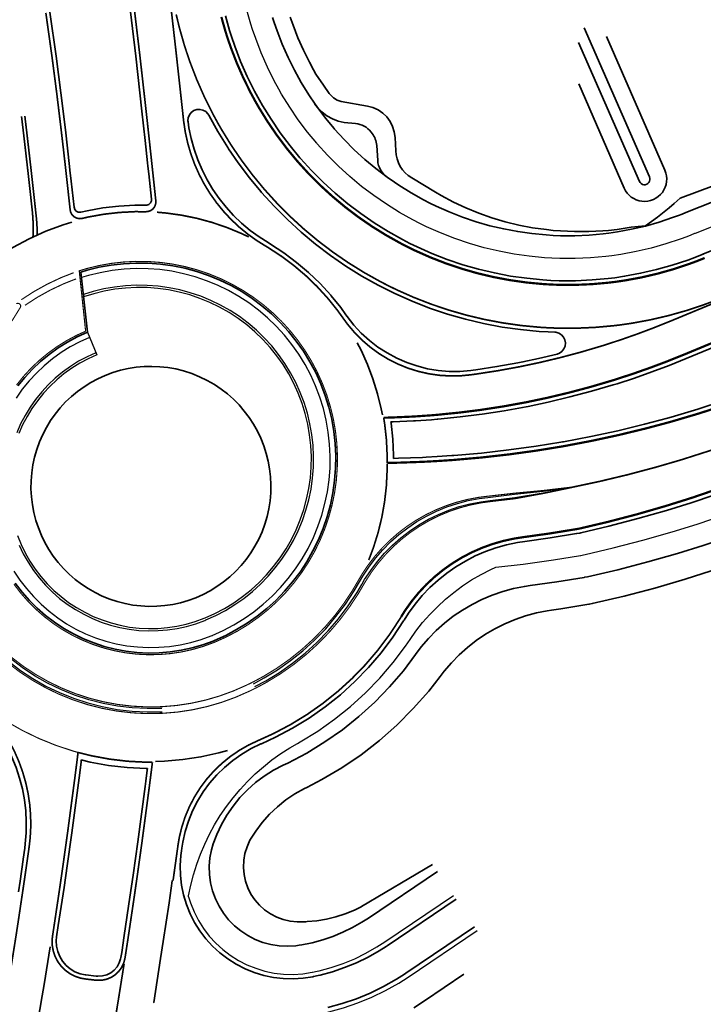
# Model space of a CAD drawing. Extents: x 184439 to 185588, y 575314 to 576044.
# Tile 3 of 13: x 184638 to 184699, y 575472 to 575561. Entities that reach past the tile are written whole.
import ezdxf

# ---------------------------------------------------------------- set-up
doc = ezdxf.new("R2010")
doc.units = 0
for name, pattern in [('11strp', [2, 1, -1]), ('33strp', [6, 3, -3]), ('39strp', [12, 3, -9])]:
    doc.linetypes.add(name, pattern=pattern)
for name, color, linetype, lineweight in [('gw-nw-grondwerklijn', 90, 'Continuous', 35), ('gw-nw-kruinlijn', 90, 'Continuous', 35), ('gw-nw-taludarc', 90, 'Continuous', 35), ('mk-nw-11streep 0.10', 7, '11strp', 35), ('mk-nw-33streep 0.15', 7, '33strp', 35), ('mk-nw-39streep 0.15', 7, '39strp', 35), ('mk-nw-haaientd', 7, 'haaitd', 35), ('mk-nw-streep 0.10', 7, 'Continuous', 35), ('mk-nw-streep 0.15', 7, 'Continuous', 35), ('mk-nw-streep 0.20', 7, 'Continuous', 35), ('vh-nw-halfverharding', 30, 'Continuous', 25), ('vh-nw-randverharding', 6, 'Continuous', 35)]:
    doc.layers.add(name, color=color, linetype=linetype, lineweight=lineweight)
doc.linetypes.add('haaitd', pattern='A,0,-0.25,[25,RTW.shx,S=0.1,R=180,X=0,Y=0],-0.75', length=1)

msp = doc.modelspace()

# ---------------------------------------------------------------- linework, layer by layer
at = {"layer": 'gw-nw-grondwerklijn', "flags": 128}
for points in [[(184744.021, 575562.459), (184734.747, 575558.741), (184731.261, 575557.354), (184725.455, 575555.055), (184716.115, 575551.476), (184706.744, 575547.978), (184697.316, 575544.478)], [(184685.754, 575507.412), (184686.584, 575507.531), (184689.111, 575507.937), (184689.141, 575507.942), (184689.414, 575507.99), (184692.289, 575508.655), (184695.051, 575509.383), (184697.787, 575510.191), (184700.12, 575510.949), (184700.495, 575511.077), (184703.175, 575512.034), (184704.431, 575512.517)], [(184663.709, 575491.457), (184665.069, 575492.164), (184666.871, 575493.221), (184668.61, 575494.383), (184670.257, 575495.674), (184671.828, 575497.06), (184673.307, 575498.546), (184674.698, 575500.118), (184675.721, 575501.434), (184676.085, 575501.909), (184676.734, 575502.67), (184677.432, 575503.385), (184678.177, 575504.052), (184678.964, 575504.668), (184679.791, 575505.231), (184680.653, 575505.737), (184681.548, 575506.184), (184682.469, 575506.571), (184683.415, 575506.896), (184684.38, 575507.157), (184685.361, 575507.353), (184685.754, 575507.412)], [(184658.765, 575486.976), (184659.123, 575487.523), (184659.714, 575488.303), (184660.367, 575489.034), (184661.077, 575489.708), (184661.84, 575490.322), (184662.651, 575490.872), (184663.503, 575491.354), (184663.709, 575491.457)], [(184658.765, 575486.976), (184658.603, 575486.694), (184658.343, 575486.118), (184658.157, 575485.514), (184658.05, 575484.891), (184658.021, 575484.259), (184658.073, 575483.63), (184658.203, 575483.011), (184658.411, 575482.414), (184658.692, 575481.848), (184659.043, 575481.322), (184659.456, 575480.844), (184659.927, 575480.423), (184660.448, 575480.064), (184661.009, 575479.774), (184661.603, 575479.557), (184662.219, 575479.416), (184662.848, 575479.354), (184663.081, 575479.352), (184663.624, 575479.366), (184663.764, 575479.372), (184664.625, 575479.449), (184665.486, 575479.592), (184666.341, 575479.8), (184667.183, 575480.073), (184668.01, 575480.411), (184668.604, 575480.699), (184668.646, 575480.723), (184675.032, 575484.527)]]:
    msp.add_lwpolyline(points, dxfattribs=at)
msp.add_lwpolyline([(184697.316, 575544.478), (184697.049, 575544.234), (184696.777, 575543.993), (184696.33, 575543.608), (184695.289, 575542.767), (184694.206, 575541.974), (184694.188, 575541.975), (184692.899, 575541.864), (184691.64, 575541.653), (184690.868, 575541.569), (184690.37, 575541.528), (184689.098, 575541.465), (184687.827, 575541.463), (184686.559, 575541.523), (184685.902, 575541.578), (184685.299, 575541.643), (184684.048, 575541.819), (184682.807, 575542.045), (184681.584, 575542.344), (184680.38, 575542.699), (184679.201, 575543.123), (184678.045, 575543.598), (184676.915, 575544.121), (184675.823, 575544.716), (184675.295, 575545.008), (184673.16, 575546.305, -0.249838), (184671.72, 575548.732), (184671.665, 575549.938, 0.352512), (184669.174, 575552.758), (184666.82, 575553.161), (184666.448, 575553.305), (184666.111, 575553.52), (184665.824, 575553.798), (184665.743, 575553.901), (184665.213, 575554.631), (184664.542, 575555.644), (184664.323, 575556.032), (184663.959, 575556.71), (184663.419, 575557.798), (184662.921, 575558.907), (184662.483, 575560.04), (184662.235, 575560.755)], format="xyb", dxfattribs=at)
at = {"layer": 'gw-nw-kruinlijn', "flags": 128}
for points in [[(184683.829, 575509.615), (184686.218, 575509.95), (184688.69, 575510.352), (184688.72, 575510.357), (184688.978, 575510.403), (184691.703, 575511.037), (184694.409, 575511.738), (184697.093, 575512.507), (184699.385, 575513.221), (184699.754, 575513.341), (184702.391, 575514.241), (184705.002, 575515.205), (184707.585, 575516.234), (184710.139, 575517.326), (184711.896, 575518.121), (184793.449, 575551.876), (184801.808, 575555.238), (184802.68, 575555.723), (184817.131, 575562.531)], [(184731.59, 575556.527), (184697.847, 575543.185), (184697.517, 575543.052), (184697.185, 575542.923), (184696.647, 575542.723), (184695.427, 575542.318), (184694.189, 575541.969), (184692.937, 575541.678), (184691.673, 575541.445), (184690.899, 575541.332), (184690.399, 575541.271), (184689.119, 575541.155), (184687.834, 575541.099), (184686.549, 575541.102), (184685.88, 575541.127), (184685.264, 575541.164), (184683.984, 575541.286), (184682.712, 575541.466), (184681.448, 575541.705), (184680.197, 575542.002), (184678.962, 575542.357), (184677.743, 575542.768), (184676.546, 575543.235), (184675.371, 575543.757), (184674.807, 575544.031), (184674.221, 575544.332), (184673.099, 575544.96), (184672.007, 575545.639), (184671.606, 575545.907), (184670.948, 575546.368), (184669.923, 575547.144), (184668.936, 575547.968), (184667.987, 575548.836), (184667.08, 575549.746), (184666.215, 575550.698), (184666.169, 575550.751), (184665.396, 575551.689), (184664.623, 575552.716), (184664.474, 575552.925), (184663.898, 575553.778), (184663.223, 575554.872), (184662.988, 575555.281), (184662.599, 575555.996), (184662.028, 575557.148), (184661.511, 575558.325), (184661.048, 575559.524), (184660.788, 575560.282), (184660.641, 575560.744)], [(184652.63, 575528.934), (184651.931, 575529.107), (184651.222, 575529.233), (184650.506, 575529.311), (184649.787, 575529.341), (184649.068, 575529.324), (184648.351, 575529.258), (184647.64, 575529.145), (184646.938, 575528.985), (184646.248, 575528.779), (184645.574, 575528.527), (184644.918, 575528.23), (184644.283, 575527.891), (184643.672, 575527.51), (184643.088, 575527.089), (184642.534, 575526.63), (184642.011, 575526.135), (184641.522, 575525.607), (184641.069, 575525.047), (184640.655, 575524.458), (184640.281, 575523.843), (184639.949, 575523.205), (184639.66, 575522.545), (184639.415, 575521.868), (184639.217, 575521.176), (184639.064, 575520.473), (184638.959, 575519.761), (184638.902, 575519.043), (184638.893, 575518.323), (184638.931, 575517.604), (184639.018, 575516.89), (184639.151, 575516.182), (184639.332, 575515.486), (184639.558, 575514.802), (184639.83, 575514.136), (184640.146, 575513.489), (184640.503, 575512.864), (184640.902, 575512.265), (184641.34, 575511.693), (184641.814, 575511.152), (184642.324, 575510.644), (184642.867, 575510.17), (184643.44, 575509.735), (184644.04, 575509.338), (184644.666, 575508.982), (184645.314, 575508.668), (184645.981, 575508.399), (184646.665, 575508.174), (184647.363, 575507.996), (184648.07, 575507.864), (184648.785, 575507.78), (184649.504, 575507.743), (184650.224, 575507.755), (184650.942, 575507.814), (184651.653, 575507.922), (184652.356, 575508.076), (184653.048, 575508.277), (184653.724, 575508.523), (184654.383, 575508.814), (184655.02, 575509.148), (184655.634, 575509.524), (184656.222, 575509.94), (184656.78, 575510.395), (184657.307, 575510.885), (184657.8, 575511.409), (184658.257, 575511.965), (184658.676, 575512.551), (184659.056, 575513.163), (184659.393, 575513.799), (184659.688, 575514.455), (184659.938, 575515.131), (184660.142, 575515.821), (184660.3, 575516.523), (184660.411, 575517.234), (184660.474, 575517.951), (184660.49, 575518.671), (184660.457, 575519.39), (184660.377, 575520.106), (184660.249, 575520.814), (184660.074, 575521.512), (184659.853, 575522.197), (184659.587, 575522.866), (184659.277, 575523.516), (184658.924, 575524.144), (184658.53, 575524.746), (184658.097, 575525.321), (184657.627, 575525.866), (184657.122, 575526.379), (184656.583, 575526.856), (184656.014, 575527.297), (184655.416, 575527.699), (184654.756, 575528.08), (184654.07, 575528.414), (184653.363, 575528.698), (184652.637, 575528.932)], [(184661.593, 575493.443), (184662.023, 575493.649), (184663.717, 575494.542), (184665.351, 575495.541), (184666.919, 575496.64), (184668.415, 575497.835), (184669.833, 575499.123), (184671.167, 575500.497), (184672.412, 575501.952), (184673.51, 575503.408), (184674.024, 575504.092), (184674.673, 575504.853), (184675.372, 575505.568), (184676.116, 575506.235), (184676.903, 575506.852), (184677.73, 575507.414), (184678.592, 575507.92), (184679.486, 575508.368), (184680.408, 575508.755), (184681.354, 575509.08), (184682.319, 575509.341), (184683.299, 575509.537), (184683.829, 575509.615)], [(184655.302, 575486.371), (184655.624, 575487.227), (184656.04, 575488.113), (184656.527, 575488.963), (184657.081, 575489.771), (184657.7, 575490.53), (184658.379, 575491.236), (184659.112, 575491.885), (184659.897, 575492.472), (184660.726, 575492.993), (184661.593, 575493.443)], [(184655.302, 575486.371), (184655.147, 575485.838), (184655.007, 575485.103), (184654.946, 575484.358), (184654.964, 575483.61), (184655.063, 575482.869), (184655.239, 575482.142), (184655.493, 575481.438), (184655.82, 575480.765), (184656.217, 575480.131), (184656.679, 575479.543), (184657.201, 575479.008), (184657.778, 575478.532), (184658.402, 575478.119), (184659.067, 575477.776), (184659.764, 575477.506), (184660.486, 575477.311), (184661.225, 575477.195), (184661.972, 575477.158), (184662.719, 575477.201), (184663.036, 575477.244), (184663.267, 575477.282), (184664.063, 575477.442), (184664.216, 575477.478), (184665.151, 575477.732), (184666.068, 575478.044), (184666.963, 575478.413), (184667.834, 575478.837), (184668.677, 575479.315), (184669.276, 575479.699), (184675.473, 575483.873)], [(184673.357, 575471.627), (184674.304, 575472.234), (184677.868, 575474.635)]]:
    msp.add_lwpolyline(points, dxfattribs=at)
msp.add_lwpolyline([(184664.456, 575552.938), (184664.681, 575552.647), (184665.076, 575552.244), (184665.525, 575551.9), (184666.018, 575551.623), (184666.544, 575551.418), (184667.095, 575551.289), (184668.097, 575551.2, -0.210017), (184669.508, 575550.426), (184669.601, 575550.304, -0.148025), (184670.01, 575549.22), (184670.1, 575547.872, 0.227007), (184670.948, 575546.368)], format="xyb", dxfattribs=at)
at = {"layer": 'gw-nw-taludarc'}
for p, q in [((184688.695, 575559.806), (184694.566, 575546.386)), ((184690.681, 575559.01), (184695.94, 575546.988)), ((184693.65, 575545.985), (184688.18, 575558.489))]:
    msp.add_line(p, q, dxfattribs=at)
at = {"layer": 'gw-nw-taludarc', "flags": 128}
msp.add_lwpolyline([(184692.275, 575545.385), (184688.216, 575554.771)], dxfattribs=at)
at = {"layer": 'gw-nw-taludarc'}
for radius, start, end in [(2, 203.53437, 23.72039), (0.5, 203.44136, 23.81339)]:
    msp.add_arc((184694.109, 575546.184), radius, start, end, dxfattribs=at)
at = {"layer": 'mk-nw-11streep 0.10', "flags": 128}
for points, const_width in [([(184658.488, 575540.991), (184657.79, 575541.319), (184656.493, 575541.852), (184655.165, 575542.302), (184653.812, 575542.668), (184652.438, 575542.947), (184651.049, 575543.14), (184650.241, 575543.212)], 0.15), ([(184642.736, 575537.773), (184641.596, 575537.321), (184640.363, 575536.741), (184639.171, 575536.079), (184638.026, 575535.339)], 0.1), ([(184642.957, 575537.215), (184641.834, 575536.771), (184640.636, 575536.206), (184639.48, 575535.564), (184638.352, 575534.835)], 0.1), ([(184669.294, 575511.912), (184669.719, 575513.04), (184670.14, 575514.391), (184670.474, 575515.763), (184670.72, 575517.151), (184670.879, 575518.55), (184670.949, 575519.953), (184670.952, 575520.584)], 0.15), ([(184650.701, 575498.117), (184652.059, 575498.229), (184653.407, 575498.432), (184654.739, 575498.725), (184656.048, 575499.105), (184657.328, 575499.572), (184658.575, 575500.123), (184659.124, 575500.397)], 0.1), ([(184634.006, 575499.299), (184635.322, 575498.297), (184636.703, 575497.385), (184638.141, 575496.567), (184639.631, 575495.846), (184641.165, 575495.227), (184642.737, 575494.71), (184643.132, 575494.599)], 0.1)]:
    msp.add_lwpolyline(points, dxfattribs=dict(at, const_width=const_width))
msp.add_lwpolyline([(184636.149, 575469.499, 0.15, 0.15, 0), (184636.769, 575473.204, 0.15, 0.15, 0), (184636.934, 575474.219, 0.15, 0.15, 0), (184637.547, 575478.084, 0.15, 0.15, 0), (184637.697, 575479.061, 0.15, 0.15, 0), (184637.774, 575479.564, 0.15, 0.15, 0), (184638.138, 575482.008, 0.15, 0.15, 0)], format="xyseb", dxfattribs=at)
at = {"layer": 'mk-nw-33streep 0.15', "const_width": 0.15, "flags": 128}
msp.add_lwpolyline([(184646.308, 575469.602), (184646.637, 575471.587), (184646.805, 575472.62), (184647.274, 575475.56)], dxfattribs=at)
at = {"layer": 'mk-nw-39streep 0.15', "const_width": 0.15, "flags": 128}
msp.add_lwpolyline([(184687.554, 575518.453), (184690.09, 575518.992), (184692.61, 575519.595), (184695.112, 575520.26), (184697.252, 575520.882), (184697.596, 575520.987), (184700.06, 575521.776), (184702.501, 575522.625), (184704.92, 575523.535), (184707.313, 575524.504), (184708.961, 575525.213), (184778.468, 575553.982)], dxfattribs=at)
at = {"layer": 'mk-nw-haaientd', "flags": 128}
for points in [[(184642.567, 575542.323), (184641.779, 575542.072), (184640.229, 575541.493), (184638.721, 575540.812), (184637.261, 575540.031), (184635.857, 575539.156), (184634.515, 575538.188), (184633.869, 575537.672)], [(184670.522, 575524.966), (184670.415, 575525.515), (184670.087, 575526.873), (184669.675, 575528.208), (184669.179, 575529.515), (184668.602, 575530.788), (184668.251, 575531.471)], [(184650.089, 575493.795), (184650.914, 575493.822), (184652.558, 575493.958), (184654.189, 575494.204), (184655.8, 575494.558), (184656.596, 575494.775)], [(184649.933, 575472.072), (184649.94, 575472.112), (184650.566, 575476.067), (184650.799, 575477.581), (184651.319, 575481.068), (184651.606, 575483.057), (184651.607, 575483.07)], [(184639.495, 575470.239), (184639.902, 575472.69), (184640.068, 575473.711), (184640.608, 575477.107)]]:
    msp.add_lwpolyline(points, dxfattribs=at)
at = {"layer": 'mk-nw-streep 0.10', "const_width": 0.1, "flags": 128}
for points in [[(184655.465, 575504.535), (184656.487, 575504.995), (184657.477, 575505.518), (184658.434, 575506.102), (184659.351, 575506.745), (184660.226, 575507.444), (184661.056, 575508.197), (184661.836, 575509.001), (184662.564, 575509.853), (184663.237, 575510.748), (184663.853, 575511.684), (184664.409, 575512.657), (184664.902, 575513.663), (184665.331, 575514.698), (184665.694, 575515.758), (184665.989, 575516.839), (184666.216, 575517.936), (184666.374, 575519.045), (184666.461, 575520.162), (184666.478, 575521.282), (184666.424, 575522.402), (184666.301, 575523.515), (184666.107, 575524.619), (184665.844, 575525.708), (184665.514, 575526.778), (184665.116, 575527.826), (184664.654, 575528.846), (184664.128, 575529.835), (184663.541, 575530.79), (184662.895, 575531.705), (184662.193, 575532.578), (184661.437, 575533.405), (184660.631, 575534.183), (184659.778, 575534.909), (184658.88, 575535.58), (184657.942, 575536.192), (184656.967, 575536.745), (184655.96, 575537.235), (184654.924, 575537.661), (184653.863, 575538.021), (184652.781, 575538.313), (184651.683, 575538.537), (184650.574, 575538.691), (184649.456, 575538.775), (184648.336, 575538.788), (184647.217, 575538.731), (184646.104, 575538.604), (184645.001, 575538.407), (184643.913, 575538.141), (184643.237, 575537.939), (184643.814, 575532.505)], [(184643.814, 575532.505), (184642.996, 575532.132), (184642.105, 575531.656), (184641.249, 575531.122), (184640.429, 575530.531), (184639.651, 575529.888), (184638.918, 575529.194), (184638.232, 575528.453), (184637.597, 575527.667)], [(184668.329, 575510.029), (184668.664, 575510.599), (184669.217, 575511.432), (184669.824, 575512.226), (184670.483, 575512.978), (184671.191, 575513.684), (184671.944, 575514.342), (184672.739, 575514.948), (184673.573, 575515.499), (184674.442, 575515.994), (184675.341, 575516.43), (184676.268, 575516.805), (184677.218, 575517.118), (184678.186, 575517.366), (184679.169, 575517.55), (184679.909, 575517.644), (184682.397, 575517.926), (184684.976, 575518.169), (184687.281, 575518.442), (184687.309, 575518.446), (184687.55, 575518.477)], [(184668.796, 575509.636), (184669.008, 575509.999), (184669.552, 575510.838), (184670.151, 575511.639), (184670.802, 575512.398), (184671.502, 575513.112), (184672.247, 575513.778), (184673.036, 575514.393), (184673.864, 575514.953), (184674.727, 575515.458), (184675.622, 575515.904), (184676.544, 575516.289), (184677.491, 575516.612), (184678.456, 575516.871), (184679.437, 575517.065), (184680.332, 575517.184), (184682.459, 575517.43), (184685.017, 575517.897), (184687.294, 575518.37), (184687.321, 575518.376), (184687.559, 575518.428)], [(184658.849, 575500.921), (184659.8, 575501.432), (184661.009, 575502.17), (184662.169, 575502.983), (184663.275, 575503.867), (184664.323, 575504.819), (184665.31, 575505.835), (184666.23, 575506.911), (184667.081, 575508.043), (184667.859, 575509.227), (184668.329, 575510.029)], [(184637.362, 575509.736), (184637.976, 575508.934), (184638.642, 575508.175), (184639.357, 575507.462), (184640.118, 575506.799), (184640.922, 575506.187), (184641.764, 575505.63), (184642.642, 575505.131), (184643.551, 575504.691), (184644.488, 575504.313), (184645.447, 575503.998), (184646.425, 575503.748), (184647.418, 575503.563), (184648.421, 575503.445), (184649.429, 575503.394), (184650.439, 575503.41), (184651.445, 575503.494), (184652.444, 575503.644), (184653.43, 575503.861), (184654.4, 575504.142), (184655.349, 575504.488), (184655.466, 575504.536)], [(184659.12, 575500.385), (184660.097, 575500.91), (184661.338, 575501.668), (184662.528, 575502.503), (184663.664, 575503.41), (184664.74, 575504.388), (184665.753, 575505.431), (184666.698, 575506.536), (184667.572, 575507.698), (184668.371, 575508.913), (184668.796, 575509.636)]]:
    msp.add_lwpolyline(points, dxfattribs=at)
at = {"layer": 'mk-nw-streep 0.10', "flags": 128}
for points in [[(184635.449, 575531.354, 0.1, 0.1, 0.069527), (184637.937, 575534.645, 0.1, 0.1, 0.366673), (184637.876, 575534.955, 0.1, 0.1, 0.320819), (184637.578, 575534.971, 0.1, 0.1, 0.058878)], [(184658.849, 575500.921, 0.1, 0.1, 0), (184658.319, 575500.665, 0.1, 0.1, 0), (184657.104, 575500.128, 0.1, 0.1, 0), (184655.861, 575499.675, 0.1, 0.1, 0), (184654.591, 575499.306, 0.1, 0.1, 0), (184653.298, 575499.022, 0.1, 0.1, 0), (184651.99, 575498.825, 0.1, 0.1, 0), (184650.686, 575498.717, 0.1, 0.1, 0), (184650.671, 575498.716, 0.1, 0.1, 0), (184649.348, 575498.695, 0.1, 0.1, 0), (184648.027, 575498.762, 0.1, 0.1, 0), (184646.713, 575498.916, 0.1, 0.1, 0), (184645.412, 575499.158, 0.1, 0.1, 0), (184644.13, 575499.486, 0.1, 0.1, 0), (184642.873, 575499.899, 0.1, 0.1, 0), (184641.647, 575500.395, 0.1, 0.1, 0), (184640.456, 575500.971, 0.1, 0.1, 0), (184639.306, 575501.625, 0.1, 0.1, 0), (184638.202, 575502.354, 0.1, 0.1, 0), (184637.149, 575503.156, 0.1, 0.1, 0)], [(184636.77, 575502.691, 0.1, 0.1, 0), (184637.854, 575501.865, 0.1, 0.1, 0), (184638.992, 575501.114, 0.1, 0.1, 0), (184640.176, 575500.44, 0.1, 0.1, 0), (184641.403, 575499.846, 0.1, 0.1, 0), (184642.667, 575499.336, 0.1, 0.1, 0), (184643.962, 575498.91, 0.1, 0.1, 0), (184645.283, 575498.572, 0.1, 0.1, 0), (184646.623, 575498.323, 0.1, 0.1, 0), (184647.977, 575498.164, 0.1, 0.1, 0), (184649.338, 575498.095, 0.1, 0.1, 0), (184650.701, 575498.117, 0, 0, 0)]]:
    msp.add_lwpolyline(points, format="xyseb", dxfattribs=at)
at = {"layer": 'mk-nw-streep 0.15', "const_width": 0.15, "flags": 128}
for points in [[(184659.948, 575540.207), (184659.225, 575540.658), (184658.412, 575541.24), (184657.639, 575541.874), (184656.91, 575542.558), (184656.228, 575543.289), (184655.597, 575544.065), (184655.018, 575544.88), (184654.495, 575545.732), (184654.03, 575546.617), (184653.626, 575547.531), (184653.282, 575548.471), (184653.002, 575549.43), (184652.787, 575550.407), (184652.637, 575551.395), (184652.621, 575551.54), (184652.498, 575552.685), (184651.949, 575557.667), (184651.543, 575561.222), (184651.376, 575562.653), (184651.17, 575564.378)], [(184650.133, 575544.227), (184649.868, 575546.71), (184649.793, 575547.409), (184649.761, 575547.704), (184649.546, 575549.693), (184649.257, 575552.334), (184648.697, 575557.302), (184648.105, 575562.266)], [(184640.233, 575561.151), (184640.787, 575557.212), (184641.215, 575553.906), (184641.616, 575550.596), (184641.808, 575548.946), (184641.997, 575547.284), (184642.033, 575546.958), (184642.144, 575545.964), (184642.423, 575543.412)], [(184700.153, 575535.145), (184699.454, 575534.886), (184697.869, 575534.359), (184696.262, 575533.906), (184694.635, 575533.528), (184692.993, 575533.225), (184691.988, 575533.078), (184691.338, 575532.999), (184689.675, 575532.849), (184688.007, 575532.776), (184686.337, 575532.779), (184685.468, 575532.812), (184684.669, 575532.86), (184683.006, 575533.018), (184681.353, 575533.253), (184679.712, 575533.563), (184678.087, 575533.949), (184676.482, 575534.41), (184674.9, 575534.944), (184673.344, 575535.55), (184671.817, 575536.228), (184671.085, 575536.584), (184670.324, 575536.976), (184668.867, 575537.791), (184667.449, 575538.673), (184666.073, 575539.619), (184664.742, 575540.628), (184663.459, 575541.698), (184662.227, 575542.825), (184661.048, 575544.008), (184659.926, 575545.244), (184659.866, 575545.314), (184658.861, 575546.531), (184657.857, 575547.865), (184656.915, 575549.245), (184656.039, 575550.666), (184655.734, 575551.197), (184655.228, 575552.126), (184654.486, 575553.622), (184653.814, 575555.151), (184653.213, 575556.709), (184652.876, 575557.693), (184652.685, 575558.293), (184652.257, 575559.798), (184651.962, 575561.011)], [(184638.043, 575551.842), (184638.24, 575550.198), (184638.618, 575546.905), (184638.874, 575544.602), (184639.019, 575543.27), (184639.034, 575543.132), (184639.039, 575543.08), (184639.1, 575542.103), (184639.082, 575541.123), (184639.072, 575540.981)], [(184638.341, 575551.878), (184638.537, 575550.233), (184638.916, 575546.938), (184639.172, 575544.634), (184639.317, 575543.302), (184639.389, 575542.636), (184639.432, 575542.141), (184639.457, 575541.162), (184639.457, 575541.159)], [(184650.133, 575544.227), (184650.136, 575544.194), (184650.114, 575543.931), (184650.015, 575543.687), (184649.848, 575543.484), (184649.627, 575543.339), (184649.374, 575543.266), (184649.241, 575543.26), (184648.249, 575543.263), (184646.849, 575543.191), (184645.456, 575543.032), (184644.076, 575542.786), (184643.497, 575542.655), (184643.274, 575542.631), (184643.014, 575542.677), (184642.78, 575542.797), (184642.592, 575542.982), (184642.468, 575543.215), (184642.423, 575543.412)], [(184667.006, 575533.654), (184666.469, 575534.399), (184665.59, 575535.491), (184664.644, 575536.526), (184663.636, 575537.5), (184662.567, 575538.408), (184661.444, 575539.247), (184660.27, 575540.014), (184659.948, 575540.207)], [(184701.077, 575535.329), (184696.479, 575533.424), (184695.008, 575532.834), (184693.524, 575532.275), (184692.028, 575531.75), (184690.546, 575531.266), (184690.206, 575531.16), (184688.368, 575530.618), (184686.516, 575530.125), (184684.652, 575529.682), (184682.924, 575529.318), (184682.777, 575529.289), (184680.892, 575528.946), (184678.999, 575528.654), (184678.725, 575528.616), (184678.464, 575528.58), (184677.657, 575528.501), (184676.678, 575528.477), (184675.7, 575528.533), (184674.73, 575528.669), (184673.774, 575528.884), (184672.839, 575529.176), (184671.931, 575529.543), (184671.056, 575529.983), (184670.219, 575530.493), (184669.428, 575531.069), (184668.685, 575531.708), (184667.997, 575532.406), (184667.369, 575533.157), (184667.006, 575533.654)], [(184670.953, 575520.654), (184670.952, 575521.356), (184670.885, 575522.756), (184670.73, 575524.149), (184670.641, 575524.72)], [(184659.354, 575495.675), (184660.73, 575496.3), (184662.259, 575497.107), (184663.735, 575498.008), (184665.151, 575499.001), (184666.502, 575500.081), (184667.782, 575501.243), (184668.987, 575502.484), (184670.111, 575503.798), (184671.15, 575505.18), (184672.1, 575506.625), (184672.22, 575506.823)], [(184651.682, 575483.06), (184652.102, 575486.065), (184652.126, 575486.244), (184652.242, 575486.938), (184652.471, 575487.891), (184652.776, 575488.821), (184653.157, 575489.724), (184653.609, 575490.593), (184654.131, 575491.422), (184654.719, 575492.205), (184655.369, 575492.938), (184656.076, 575493.615), (184656.837, 575494.233), (184657.645, 575494.786), (184658.495, 575495.272), (184659.354, 575495.675)], [(184643.784, 575474.215), (184643.372, 575474.288), (184642.879, 575474.449), (184642.416, 575474.684), (184641.995, 575474.987), (184641.625, 575475.352), (184641.315, 575475.768), (184641.073, 575476.227), (184640.904, 575476.718), (184640.812, 575477.229), (184640.8, 575477.748), (184640.835, 575478.081), (184640.987, 575479.075), (184641.498, 575482.502), (184641.78, 575484.458), (184642.195, 575487.424), (184642.849, 575492.351), (184642.909, 575492.826), (184643.032, 575493.791), (184643.132, 575494.599)], [(184643.132, 575494.599), (184644.34, 575494.3), (184645.967, 575493.998), (184647.61, 575493.804), (184649.263, 575493.72), (184649.825, 575493.717)], [(184643.784, 575474.215), (184644.733, 575474.103), (184644.851, 575474.092), (184645.286, 575474.103), (184645.712, 575474.193), (184646.115, 575474.359), (184646.48, 575474.595), (184646.796, 575474.895), (184647.052, 575475.247), (184647.239, 575475.64), (184647.352, 575476.06), (184647.358, 575476.096), (184647.429, 575476.554), (184647.66, 575478.059), (184648.177, 575481.527), (184648.462, 575483.505), (184648.882, 575486.507), (184649.544, 575491.492), (184649.605, 575491.972), (184649.729, 575492.949), (184649.825, 575493.717)]]:
    msp.add_lwpolyline(points, dxfattribs=at)
at = {"layer": 'mk-nw-streep 0.15', "flags": 128}
msp.add_lwpolyline([(184638.138, 575482.008, 0.15, 0.15, 0), (184638.282, 575482.972, 0.15, 0.15, 0), (184638.562, 575484.916, 0.15, 0.15, 0), (184638.564, 575484.929, 0.15, 0.15, 0), (184638.734, 575486.129, 0.15, 0.15, 0), (184638.823, 575486.911, 0.15, 0.15, 0), (184638.876, 575487.91, 0.15, 0.15, 0), (184638.863, 575488.91, 0.15, 0.15, 0), (184638.784, 575489.906, 0.15, 0.15, 0), (184638.638, 575490.895, 0.15, 0.15, 0), (184638.426, 575491.873, 0.15, 0.15, 0), (184638.15, 575492.833, 0.15, 0.15, 0), (184637.811, 575493.774, 0.15, 0.15, 0), (184637.409, 575494.69, 0.15, 0.15, 0), (184636.948, 575495.577, 0.15, 0.15, 0), (184636.428, 575496.431, 0.15, 0.15, 0), (184635.853, 575497.248, 0.15, 0.15, 0), (184635.224, 575498.026, 0.15, 0.15, 0), (184634.545, 575498.76, 0.15, 0.15, 0), (184633.819, 575499.447, 0.15, 0.15, 0), (184633.601, 575499.636, 0, 0, 0)], format="xyseb", dxfattribs=at)
at = {"layer": 'mk-nw-streep 0.20', "const_width": 0.2, "flags": 128}
for points in [[(184686.815, 575522.155), (184686.897, 575522.17), (184689.351, 575522.636), (184691.793, 575523.163), (184694.221, 575523.751), (184696.299, 575524.305), (184696.633, 575524.399), (184699.029, 575525.108), (184701.406, 575525.876), (184703.763, 575526.703), (184706.099, 575527.589), (184707.708, 575528.239), (184813.245, 575571.92)], [(184699.53, 575539.092), (184699.147, 575538.938), (184698.763, 575538.788), (184698.139, 575538.558), (184696.725, 575538.088), (184695.291, 575537.684), (184693.84, 575537.346), (184692.374, 575537.076), (184691.478, 575536.945), (184690.898, 575536.874), (184689.414, 575536.74), (184687.926, 575536.675), (184686.436, 575536.678), (184685.661, 575536.707), (184684.948, 575536.751), (184683.465, 575536.891), (184681.989, 575537.101), (184680.525, 575537.378), (184679.076, 575537.722), (184677.644, 575538.133), (184676.232, 575538.609), (184674.844, 575539.15), (184673.482, 575539.755), (184672.829, 575540.072), (184672.15, 575540.422), (184670.849, 575541.15), (184669.584, 575541.936), (184668.357, 575542.781), (184667.169, 575543.681), (184666.025, 575544.635), (184664.926, 575545.641), (184663.874, 575546.696), (184662.872, 575547.799), (184662.819, 575547.861), (184661.922, 575548.947), (184661.027, 575550.138), (184660.187, 575551.368), (184659.404, 575552.636), (184659.132, 575553.11), (184658.681, 575553.939), (184658.019, 575555.274), (184657.42, 575556.638), (184656.884, 575558.028), (184656.583, 575558.905), (184656.412, 575559.441), (184656.03, 575560.784)], [(184688.294, 575514.751), (184690.829, 575515.349), (184693.427, 575516.027), (184696.004, 575516.77), (184698.205, 575517.46), (184698.559, 575517.576), (184701.091, 575518.444), (184703.597, 575519.375), (184706.076, 575520.367), (184708.527, 575521.42), (184710.213, 575522.187), (184801.007, 575559.765)], [(184702.313, 575532.323), (184697.724, 575530.422), (184696.186, 575529.804), (184694.635, 575529.221), (184693.071, 575528.672), (184691.522, 575528.166), (184691.166, 575528.055), (184689.245, 575527.489), (184687.31, 575526.974), (184685.362, 575526.511), (184683.555, 575526.13), (184683.402, 575526.1), (184681.431, 575525.741), (184679.452, 575525.436), (184679.166, 575525.396), (184677.466, 575525.183), (184675.473, 575524.983), (184675.414, 575524.978), (184674.912, 575524.936), (184673.476, 575524.836), (184673.311, 575524.826), (184671.479, 575524.743), (184671.205, 575524.734), (184670.641, 575524.72)], [(184670.953, 575520.654), (184671.514, 575520.663), (184671.997, 575520.674), (184674.165, 575520.752), (184674.493, 575520.768), (184675.491, 575520.823), (184676.813, 575520.911), (184676.987, 575520.924), (184679.475, 575521.143), (184681.957, 575521.423), (184684.432, 575521.766), (184686.64, 575522.125), (184686.666, 575522.13), (184686.815, 575522.155)], [(184672.22, 575506.823), (184672.592, 575507.409), (184673.174, 575508.222), (184673.808, 575508.994), (184674.493, 575509.722), (184675.225, 575510.403), (184676.001, 575511.034), (184676.817, 575511.612), (184677.67, 575512.134), (184678.555, 575512.598), (184679.47, 575513.002), (184680.409, 575513.345), (184681.369, 575513.624), (184682.346, 575513.838), (184683.164, 575513.966), (184685.561, 575514.301), (184687.935, 575514.687), (184687.964, 575514.692), (184688.212, 575514.735), (184688.294, 575514.751)]]:
    msp.add_lwpolyline(points, dxfattribs=at)
at = {"layer": 'vh-nw-halfverharding', "flags": 128}
for points in [[(184809.487, 575584.676), (184807.775, 575583.891), (184806.91, 575583.51), (184806.044, 575583.139), (184804.292, 575582.419), (184802.523, 575581.728), (184800.736, 575581.063), (184798.932, 575580.422), (184797.113, 575579.801), (184795.278, 575579.197), (184793.428, 575578.608), (184791.563, 575578.031), (184789.532, 575577.416), (184787.485, 575576.808), (184785.422, 575576.202), (184783.344, 575575.593), (184782.036, 575575.21), (184735.845, 575556.069), (184732.355, 575554.679), (184698.662, 575541.31), (184698.607, 575541.288)], [(184688.765, 575512.397), (184691.306, 575512.997), (184693.962, 575513.688), (184696.598, 575514.444), (184698.849, 575515.148), (184699.211, 575515.266), (184701.8, 575516.151), (184704.363, 575517.101), (184706.899, 575518.113), (184709.407, 575519.187), (184711.131, 575519.969), (184801.009, 575557.169), (184801.915, 575557.571), (184816.366, 575564.379)], [(184698.627, 575541.289), (184698.272, 575541.146), (184697.916, 575541.007), (184697.338, 575540.794), (184696.028, 575540.358), (184694.7, 575539.984), (184693.355, 575539.671), (184691.998, 575539.421), (184691.167, 575539.3), (184690.63, 575539.234), (184689.256, 575539.11), (184687.877, 575539.049), (184686.496, 575539.052), (184685.778, 575539.079), (184685.118, 575539.119), (184683.744, 575539.25), (184682.377, 575539.444), (184681.021, 575539.7), (184679.678, 575540.019), (184678.351, 575540.4), (184677.043, 575540.841), (184675.757, 575541.343), (184674.496, 575541.903), (184673.89, 575542.197), (184673.261, 575542.521), (184672.057, 575543.195), (184670.885, 575543.924), (184669.747, 575544.706), (184668.648, 575545.54), (184667.587, 575546.424), (184666.569, 575547.355), (184665.595, 575548.333), (184664.667, 575549.355), (184664.617, 575549.412), (184663.787, 575550.418), (184662.957, 575551.521), (184662.179, 575552.661), (184661.454, 575553.836), (184661.202, 575554.275), (184660.784, 575555.043), (184660.171, 575556.28), (184659.615, 575557.543), (184659.119, 575558.831), (184658.84, 575559.644), (184658.682, 575560.141), (184658.328, 575561.384)], [(184655.217, 575505.136), (184656.202, 575505.579), (184657.156, 575506.083), (184658.077, 575506.645), (184658.961, 575507.265), (184659.805, 575507.939), (184660.604, 575508.665), (184661.356, 575509.439), (184662.057, 575510.259), (184662.706, 575511.122), (184663.299, 575512.024), (184663.834, 575512.962), (184664.309, 575513.931), (184664.723, 575514.928), (184665.072, 575515.949), (184665.357, 575516.991), (184665.576, 575518.048), (184665.728, 575519.116), (184665.812, 575520.192), (184665.828, 575521.272), (184665.777, 575522.35), (184665.657, 575523.423), (184665.471, 575524.486), (184665.218, 575525.535), (184664.899, 575526.567), (184664.516, 575527.576), (184664.07, 575528.559), (184663.564, 575529.513), (184662.998, 575530.432), (184662.376, 575531.314), (184661.7, 575532.155), (184660.971, 575532.952), (184660.195, 575533.702), (184659.372, 575534.401), (184658.508, 575535.047), (184657.604, 575535.637), (184656.665, 575536.17), (184655.694, 575536.642), (184654.696, 575537.052), (184653.673, 575537.399), (184652.631, 575537.68), (184651.574, 575537.896), (184650.504, 575538.044), (184649.428, 575538.125), (184648.349, 575538.139), (184647.271, 575538.084), (184646.198, 575537.961), (184645.135, 575537.771), (184644.087, 575537.515), (184643.451, 575537.325)], [(184654.645, 575506.523), (184655.544, 575506.927), (184656.415, 575507.387), (184657.256, 575507.9), (184658.062, 575508.466), (184658.832, 575509.081), (184659.561, 575509.743), (184660.247, 575510.45), (184660.887, 575511.198), (184661.479, 575511.985), (184662.02, 575512.808), (184662.509, 575513.664), (184662.942, 575514.548), (184663.32, 575515.458), (184663.639, 575516.39), (184663.898, 575517.34), (184664.098, 575518.305), (184664.237, 575519.28), (184664.313, 575520.262), (184664.328, 575521.247), (184664.281, 575522.231), (184664.172, 575523.21), (184664.002, 575524.18), (184663.771, 575525.138), (184663.48, 575526.079), (184663.131, 575527), (184662.724, 575527.897), (184662.262, 575528.767), (184661.746, 575529.606), (184661.178, 575530.411), (184660.561, 575531.179), (184659.896, 575531.906), (184659.188, 575532.59), (184658.437, 575533.228), (184657.648, 575533.818), (184656.823, 575534.356), (184655.966, 575534.842), (184655.081, 575535.273), (184654.17, 575535.648), (184653.237, 575535.964), (184652.286, 575536.221), (184651.321, 575536.417), (184650.345, 575536.553), (184649.363, 575536.627), (184648.378, 575536.639), (184647.394, 575536.589), (184646.415, 575536.477), (184645.445, 575536.304), (184644.489, 575536.07), (184643.613, 575535.799)], [(184654.569, 575506.708), (184655.456, 575507.107), (184656.316, 575507.56), (184657.146, 575508.067), (184657.942, 575508.626), (184658.702, 575509.233), (184659.422, 575509.887), (184660.099, 575510.584), (184660.731, 575511.323), (184661.316, 575512.101), (184661.85, 575512.913), (184662.332, 575513.758), (184662.76, 575514.631), (184663.132, 575515.529), (184663.447, 575516.449), (184663.704, 575517.387), (184663.901, 575518.339), (184664.038, 575519.302), (184664.114, 575520.272), (184664.128, 575521.244), (184664.082, 575522.215), (184663.974, 575523.182), (184663.806, 575524.14), (184663.578, 575525.085), (184663.291, 575526.014), (184662.946, 575526.923), (184662.545, 575527.809), (184662.089, 575528.668), (184661.579, 575529.496), (184661.019, 575530.291), (184660.409, 575531.049), (184659.753, 575531.767), (184659.053, 575532.442), (184658.312, 575533.072), (184657.533, 575533.654), (184656.719, 575534.186), (184655.873, 575534.665), (184654.999, 575535.091), (184654.099, 575535.46), (184653.178, 575535.772), (184652.24, 575536.026), (184651.287, 575536.22), (184650.324, 575536.354), (184649.354, 575536.427), (184648.381, 575536.439), (184647.41, 575536.389), (184646.444, 575536.279), (184645.487, 575536.108), (184644.542, 575535.877), (184643.635, 575535.595)], [(184643.973, 575532.41), (184644.812, 575530.376)], [(184644.164, 575531.947), (184643.283, 575531.549), (184642.431, 575531.094), (184641.611, 575530.582), (184640.827, 575530.017), (184640.082, 575529.401), (184639.38, 575528.737), (184638.723, 575528.027), (184638.116, 575527.276), (184637.56, 575526.485)], [(184644.736, 575530.56), (184643.946, 575530.204), (184643.182, 575529.795), (184642.447, 575529.337), (184641.744, 575528.83), (184641.076, 575528.278), (184640.446, 575527.682), (184639.858, 575527.046), (184639.313, 575526.372), (184638.815, 575525.664), (184638.364, 575524.923), (184637.964, 575524.155), (184637.617, 575523.361)], [(184644.812, 575530.376), (184644.034, 575530.024), (184643.282, 575529.622), (184642.558, 575529.17), (184641.866, 575528.672), (184641.208, 575528.128), (184640.589, 575527.542), (184640.009, 575526.915), (184639.473, 575526.252), (184638.982, 575525.554), (184638.539, 575524.825), (184638.145, 575524.068), (184637.802, 575523.287)], [(184668.455, 575509.947), (184668.749, 575510.45), (184669.298, 575511.285), (184669.901, 575512.082), (184670.557, 575512.837), (184671.261, 575513.547), (184672.011, 575514.208), (184672.803, 575514.818), (184673.634, 575515.374), (184674.501, 575515.873), (184675.398, 575516.313), (184676.323, 575516.693), (184677.272, 575517.01), (184678.239, 575517.263), (184679.221, 575517.451), (184680.014, 575517.554), (184682.41, 575517.827), (184684.985, 575518.107), (184687.286, 575518.414), (184687.314, 575518.418), (184687.554, 575518.453)], [(184668.671, 575509.718), (184668.923, 575510.149), (184669.471, 575510.985), (184670.073, 575511.783), (184670.728, 575512.539), (184671.431, 575513.25), (184672.18, 575513.912), (184672.971, 575514.523), (184673.802, 575515.08), (184674.667, 575515.58), (184675.565, 575516.021), (184676.489, 575516.402), (184677.437, 575516.72), (184678.404, 575516.975), (184679.385, 575517.164), (184680.209, 575517.272), (184682.447, 575517.529), (184685.007, 575517.959), (184687.289, 575518.398), (184687.316, 575518.404), (184687.554, 575518.453)], [(184637.682, 575514.11), (184638.004, 575513.32), (184638.378, 575512.553), (184638.802, 575511.812), (184639.275, 575511.102), (184639.793, 575510.425), (184640.356, 575509.783), (184640.96, 575509.181), (184641.603, 575508.62), (184642.282, 575508.104), (184642.994, 575507.633), (184643.735, 575507.211), (184644.503, 575506.84), (184645.295, 575506.52), (184646.105, 575506.254), (184646.932, 575506.043), (184647.77, 575505.887), (184648.618, 575505.787), (184649.47, 575505.744), (184650.323, 575505.757), (184651.173, 575505.828), (184652.017, 575505.955), (184652.85, 575506.138), (184653.67, 575506.376), (184654.471, 575506.668), (184654.57, 575506.708)], [(184637.821, 575513.238), (184638.201, 575512.459), (184638.632, 575511.707), (184639.112, 575510.986), (184639.639, 575510.298), (184640.21, 575509.647), (184640.824, 575509.035), (184641.477, 575508.465), (184642.166, 575507.94), (184642.889, 575507.463), (184643.642, 575507.034), (184644.422, 575506.657), (184645.226, 575506.332), (184646.049, 575506.062), (184646.889, 575505.847), (184647.74, 575505.689), (184648.601, 575505.587), (184649.466, 575505.544), (184650.333, 575505.558), (184651.196, 575505.629), (184652.053, 575505.758), (184652.9, 575505.944), (184653.732, 575506.186), (184654.546, 575506.483), (184654.646, 575506.523)], [(184680.732, 575511.269), (184683.198, 575511.551), (184685.919, 575511.928), (184688.347, 575512.322), (184688.376, 575512.328), (184688.63, 575512.372), (184688.765, 575512.397)], [(184662.875, 575495.417), (184663.136, 575495.564), (184664.707, 575496.523), (184666.215, 575497.58), (184667.653, 575498.73), (184669.016, 575499.967), (184670.298, 575501.288), (184671.495, 575502.687), (184672.601, 575504.159), (184673.014, 575504.761), (184673.541, 575505.511), (184674.145, 575506.281), (184674.79, 575507.016), (184675.473, 575507.716), (184676.193, 575508.378), (184676.948, 575509.001), (184677.736, 575509.581), (184678.553, 575510.118), (184679.399, 575510.61), (184680.27, 575511.056), (184680.732, 575511.269)], [(184637.356, 575510.919), (184637.891, 575510.114), (184638.479, 575509.347), (184639.116, 575508.62), (184639.801, 575507.938), (184640.529, 575507.303), (184641.298, 575506.717), (184642.104, 575506.184), (184642.945, 575505.707), (184643.815, 575505.286), (184644.711, 575504.924), (184645.629, 575504.622), (184646.565, 575504.383), (184647.515, 575504.206), (184648.475, 575504.093), (184649.441, 575504.044), (184650.407, 575504.059), (184651.37, 575504.139), (184652.326, 575504.283), (184653.27, 575504.491), (184654.198, 575504.76), (184655.106, 575505.091), (184655.218, 575505.137)], [(184658.917, 575500.787), (184659.874, 575501.301), (184661.091, 575502.044), (184662.258, 575502.863), (184663.372, 575503.753), (184664.427, 575504.711), (184665.42, 575505.734), (184666.347, 575506.818), (184667.204, 575507.957), (184667.987, 575509.148), (184668.455, 575509.947)], [(184659.052, 575500.519), (184660.023, 575501.04), (184661.255, 575501.794), (184662.438, 575502.623), (184663.567, 575503.525), (184664.636, 575504.496), (184665.642, 575505.532), (184666.581, 575506.63), (184667.449, 575507.784), (184668.243, 575508.991), (184668.671, 575509.718)], [(184650.679, 575498.566), (184649.346, 575498.545), (184648.014, 575498.612), (184646.691, 575498.768), (184645.38, 575499.012), (184644.088, 575499.342), (184642.822, 575499.758), (184641.586, 575500.257), (184640.386, 575500.838), (184639.227, 575501.497), (184638.115, 575502.232), (184637.054, 575503.039)], [(184636.865, 575502.807), (184637.941, 575501.987), (184639.07, 575501.241), (184640.246, 575500.572), (184641.464, 575499.983), (184642.719, 575499.476), (184644.004, 575499.054), (184645.315, 575498.719), (184646.646, 575498.471), (184647.989, 575498.313), (184649.341, 575498.245), (184650.694, 575498.267)], [(184653.077, 575481.618), (184653.085, 575481.685), (184653.279, 575482.646), (184653.521, 575483.595), (184653.811, 575484.532), (184654.146, 575485.452), (184654.528, 575486.355), (184654.953, 575487.237), (184655.423, 575488.097), (184655.935, 575488.933), (184656.488, 575489.742), (184657.081, 575490.522), (184657.712, 575491.272), (184658.379, 575491.989), (184659.082, 575492.672), (184659.818, 575493.319), (184660.585, 575493.928), (184661.382, 575494.499), (184662.207, 575495.028), (184662.875, 575495.417)], [(184664.236, 575474.819), (184664.641, 575474.907), (184664.82, 575474.949), (184665.911, 575475.246), (184666.982, 575475.61), (184668.028, 575476.041), (184669.045, 575476.536), (184670.029, 575477.094), (184670.729, 575477.542), (184676.925, 575481.717)], [(184653.077, 575481.618), (184653.256, 575481.051), (184653.576, 575480.255), (184653.965, 575479.49), (184654.422, 575478.763), (184654.941, 575478.079), (184655.52, 575477.445), (184656.153, 575476.865), (184656.835, 575476.344), (184657.56, 575475.886), (184658.324, 575475.495), (184659.12, 575475.173), (184659.942, 575474.924), (184660.782, 575474.749), (184661.635, 575474.65), (184662.493, 575474.627), (184663.349, 575474.681), (184664.198, 575474.812), (184664.236, 575474.819)], [(184651.573, 575466.995), (184651.858, 575467.353), (184652.434, 575467.976), (184653.066, 575468.542), (184653.748, 575469.045), (184654.475, 575469.483), (184655.24, 575469.85), (184656.035, 575470.143), (184656.855, 575470.36), (184657.692, 575470.499), (184658.42, 575470.556), (184661.408, 575470.668), (184661.643, 575470.678), (184663.007, 575470.785), (184664.362, 575470.977), (184665.486, 575471.202), (184665.703, 575471.253), (184667.023, 575471.612), (184668.319, 575472.053), (184669.584, 575472.574), (184670.815, 575473.173), (184672.005, 575473.848), (184672.852, 575474.391), (184679.048, 575478.565)]]:
    msp.add_lwpolyline(points, dxfattribs=at)
at = {"layer": 'vh-nw-randverharding', "flags": 128}
for points in [[(184810.544, 575582.979), (184808.795, 575582.17), (184807.911, 575581.779), (184807.027, 575581.398), (184805.243, 575580.66), (184803.443, 575579.952), (184801.628, 575579.273), (184799.799, 575578.619), (184797.957, 575577.987), (184796.102, 575577.375), (184794.235, 575576.778), (184792.356, 575576.195), (184790.313, 575575.575), (184788.258, 575574.963), (184786.19, 575574.355), (184784.109, 575573.745), (184782.801, 575573.362), (184736.61, 575554.221), (184733.121, 575552.831), (184699.428, 575539.462), (184699.373, 575539.44)], [(184686.736, 575522.548), (184686.827, 575522.564), (184689.272, 575523.028), (184691.704, 575523.553), (184694.122, 575524.138), (184696.192, 575524.691), (184696.525, 575524.784), (184698.911, 575525.49), (184701.278, 575526.255), (184703.626, 575527.079), (184705.952, 575527.961), (184707.555, 575528.608), (184813.092, 575572.289)], [(184688.373, 575514.358), (184690.908, 575514.957), (184693.516, 575515.638), (184696.103, 575516.382), (184698.312, 575517.074), (184698.668, 575517.191), (184701.209, 575518.062), (184703.724, 575518.996), (184706.213, 575519.991), (184708.674, 575521.048), (184710.366, 575521.817), (184800.244, 575559.017), (184801.15, 575559.419), (184815.601, 575566.227)], [(184649.739, 575544.388), (184649.495, 575546.67), (184649.42, 575547.369), (184649.388, 575547.664), (184649.174, 575549.652), (184648.885, 575552.293), (184648.324, 575557.259), (184647.733, 575562.22)], [(184640.605, 575561.205), (184641.158, 575557.262), (184641.587, 575553.952), (184641.989, 575550.64), (184642.181, 575548.989), (184642.37, 575547.326), (184642.406, 575547), (184642.517, 575546.006), (184642.774, 575543.653)], [(184699.387, 575539.439), (184699.009, 575539.286), (184698.629, 575539.139), (184698.013, 575538.911), (184696.615, 575538.446), (184695.198, 575538.047), (184693.763, 575537.713), (184692.315, 575537.446), (184691.429, 575537.317), (184690.856, 575537.246), (184689.389, 575537.114), (184687.918, 575537.05), (184686.446, 575537.053), (184685.679, 575537.082), (184684.975, 575537.125), (184683.509, 575537.264), (184682.051, 575537.471), (184680.604, 575537.744), (184679.171, 575538.085), (184677.755, 575538.491), (184676.36, 575538.962), (184674.988, 575539.497), (184673.642, 575540.094), (184672.996, 575540.408), (184672.325, 575540.753), (184671.04, 575541.472), (184669.79, 575542.25), (184668.576, 575543.085), (184667.403, 575543.974), (184666.272, 575544.917), (184665.185, 575545.912), (184664.146, 575546.955), (184663.156, 575548.045), (184663.103, 575548.106), (184662.217, 575549.179), (184661.331, 575550.356), (184660.501, 575551.572), (184659.728, 575552.826), (184659.459, 575553.294), (184659.013, 575554.113), (184658.359, 575555.433), (184657.766, 575556.781), (184657.237, 575558.155), (184656.939, 575559.022), (184656.771, 575559.552), (184656.393, 575560.878)], [(184660.235, 575540.473), (184659.424, 575540.99), (184658.618, 575541.581), (184657.853, 575542.225), (184657.133, 575542.918), (184656.46, 575543.658), (184655.838, 575544.44), (184655.27, 575545.263), (184654.757, 575546.122), (184654.303, 575547.012), (184653.91, 575547.931), (184653.578, 575548.875), (184653.31, 575549.838), (184653.107, 575550.817), (184653.029, 575551.334), (184653.02, 575551.427), (184653.048, 575551.708), (184653.153, 575551.97), (184653.327, 575552.192), (184653.555, 575552.357), (184653.821, 575552.451), (184654.102, 575552.467), (184654.377, 575552.405), (184654.624, 575552.268), (184654.822, 575552.067), (184654.905, 575551.936)], [(184686.242, 575530.443), (184686.454, 575530.522), (184686.684, 575530.684), (184686.861, 575530.904), (184686.969, 575531.164), (184687, 575531.444), (184686.952, 575531.722), (184686.828, 575531.975), (184686.639, 575532.184), (184686.399, 575532.331), (184686.127, 575532.406), (184686.034, 575532.413), (184685.449, 575532.438), (184684.642, 575532.486), (184682.962, 575532.646), (184681.292, 575532.883), (184679.634, 575533.197), (184677.992, 575533.587), (184676.37, 575534.052), (184674.772, 575534.591), (184673.199, 575535.204), (184671.657, 575535.889), (184670.918, 575536.248), (184670.149, 575536.644), (184668.676, 575537.468), (184667.243, 575538.359), (184665.853, 575539.316), (184664.509, 575540.335), (184663.213, 575541.415), (184661.968, 575542.554), (184660.777, 575543.75), (184659.642, 575544.999), (184659.582, 575545.069), (184658.567, 575546.298), (184657.552, 575547.647), (184656.674, 575548.928), (184656.601, 575549.04), (184655.715, 575550.476), (184655.407, 575551.013), (184654.905, 575551.936)], [(184649.739, 575544.388), (184649.732, 575544.236), (184649.655, 575544.053), (184649.512, 575543.915), (184649.327, 575543.842), (184649.229, 575543.835), (184648.238, 575543.837), (184646.802, 575543.764), (184645.373, 575543.601), (184643.957, 575543.348), (184643.387, 575543.22), (184643.332, 575543.21), (184643.134, 575543.226), (184642.958, 575543.317), (184642.831, 575543.47), (184642.774, 575543.653)], [(184667.229, 575533.991), (184666.768, 575534.624), (184665.904, 575535.701), (184665.875, 575535.735), (184664.913, 575536.788), (184663.887, 575537.778), (184662.801, 575538.701), (184662.296, 575539.092), (184661.659, 575539.554), (184660.466, 575540.334), (184660.235, 575540.473)], [(184655.408, 575504.674), (184656.421, 575505.13), (184657.403, 575505.648), (184658.351, 575506.227), (184659.261, 575506.865), (184660.129, 575507.558), (184660.951, 575508.305), (184661.725, 575509.102), (184662.447, 575509.947), (184663.115, 575510.834), (184663.725, 575511.763), (184664.276, 575512.727), (184664.765, 575513.725), (184665.19, 575514.751), (184665.55, 575515.802), (184665.843, 575516.874), (184666.068, 575517.962), (184666.225, 575519.062), (184666.311, 575520.169), (184666.328, 575521.28), (184666.275, 575522.39), (184666.152, 575523.494), (184665.96, 575524.588), (184665.7, 575525.668), (184665.372, 575526.729), (184664.978, 575527.768), (184664.519, 575528.78), (184663.998, 575529.761), (184663.416, 575530.707), (184662.775, 575531.615), (184662.079, 575532.481), (184661.33, 575533.301), (184660.53, 575534.072), (184659.684, 575534.792), (184658.794, 575535.457), (184657.864, 575536.064), (184656.898, 575536.612), (184655.899, 575537.098), (184654.871, 575537.52), (184653.819, 575537.877), (184652.746, 575538.167), (184651.658, 575538.389), (184650.558, 575538.542), (184649.45, 575538.625), (184648.339, 575538.638), (184647.229, 575538.582), (184646.126, 575538.456), (184645.032, 575538.261), (184643.953, 575537.997), (184643.397, 575537.832), (184643.973, 575532.41)], [(184686.242, 575530.443), (184684.571, 575530.048), (184683.166, 575529.749), (184682.852, 575529.686), (184682.705, 575529.657), (184680.83, 575529.316), (184678.946, 575529.025), (184678.687, 575528.989), (184678.485, 575528.963), (184677.508, 575528.886), (184676.529, 575528.889), (184675.553, 575528.972), (184674.587, 575529.134), (184673.637, 575529.375), (184672.71, 575529.692), (184671.813, 575530.084), (184670.95, 575530.547), (184670.128, 575531.08), (184669.352, 575531.678), (184668.627, 575532.337), (184667.958, 575533.052), (184667.35, 575533.821), (184667.229, 575533.991)], [(184643.973, 575532.41), (184643.062, 575531.998), (184642.18, 575531.526), (184641.332, 575530.997), (184640.521, 575530.413), (184639.751, 575529.776), (184639.024, 575529.088), (184638.345, 575528.354), (184637.717, 575527.577)], [(184702.465, 575531.953), (184697.877, 575530.052), (184696.331, 575529.432), (184694.772, 575528.845), (184693.2, 575528.293), (184691.642, 575527.784), (184691.284, 575527.673), (184689.353, 575527.103), (184687.408, 575526.586), (184685.449, 575526.12), (184683.633, 575525.738), (184683.478, 575525.707), (184681.498, 575525.347), (184679.508, 575525.04), (184679.221, 575525), (184677.511, 575524.785), (184675.508, 575524.584), (184675.448, 575524.579), (184674.944, 575524.537), (184673.5, 575524.437), (184673.334, 575524.427), (184671.492, 575524.343), (184671.284, 575524.336)], [(184671.53, 575521.064), (184671.527, 575521.365), (184671.459, 575522.802), (184671.3, 575524.231), (184671.284, 575524.336)], [(184671.53, 575521.064), (184671.987, 575521.074), (184674.146, 575521.152), (184674.473, 575521.168), (184675.467, 575521.222), (184676.783, 575521.31), (184676.957, 575521.323), (184679.435, 575521.541), (184681.907, 575521.82), (184684.372, 575522.161), (184686.571, 575522.519), (184686.598, 575522.524), (184686.736, 575522.548)], [(184672.47, 575506.511), (184672.873, 575507.138), (184673.462, 575507.946), (184674.103, 575508.713), (184674.794, 575509.435), (184675.532, 575510.11), (184676.313, 575510.734), (184677.134, 575511.305), (184677.991, 575511.82), (184678.881, 575512.277), (184679.798, 575512.673), (184680.741, 575513.007), (184681.703, 575513.278), (184682.682, 575513.484), (184683.355, 575513.587), (184685.62, 575513.905), (184688.004, 575514.293), (184688.032, 575514.298), (184688.282, 575514.342), (184688.373, 575514.358)], [(184637.484, 575509.823), (184638.092, 575509.03), (184638.752, 575508.278), (184639.46, 575507.572), (184640.213, 575506.915), (184641.009, 575506.309), (184641.843, 575505.758), (184642.712, 575505.264), (184643.612, 575504.829), (184644.539, 575504.454), (184645.489, 575504.142), (184646.458, 575503.894), (184647.441, 575503.711), (184648.433, 575503.595), (184649.432, 575503.544), (184650.432, 575503.56), (184651.428, 575503.643), (184652.417, 575503.792), (184653.393, 575504.006), (184654.353, 575504.285), (184655.293, 575504.627), (184655.409, 575504.674)], [(184659.637, 575495.388), (184660.894, 575495.963), (184662.444, 575496.781), (184663.94, 575497.695), (184665.376, 575498.701), (184666.745, 575499.795), (184668.043, 575500.974), (184669.264, 575502.231), (184670.403, 575503.563), (184671.457, 575504.965), (184672.42, 575506.429), (184672.47, 575506.511)], [(184637.769, 575482.063), (184637.911, 575483.026), (184638.191, 575484.969), (184638.193, 575484.981), (184638.333, 575485.972), (184638.383, 575486.361), (184638.463, 575487.357), (184638.477, 575488.357), (184638.424, 575489.355), (184638.304, 575490.348), (184638.119, 575491.331), (184637.869, 575492.299), (184637.554, 575493.248), (184637.178, 575494.174), (184636.74, 575495.073), (184636.244, 575495.941), (184635.69, 575496.773), (184635.083, 575497.568), (184634.424, 575498.319), (184633.716, 575499.026), (184633.26, 575499.435)], [(184652.431, 575485.74), (184652.47, 575485.986), (184652.558, 575486.534), (184652.775, 575487.489), (184653.069, 575488.423), (184653.438, 575489.33), (184653.88, 575490.204), (184654.392, 575491.04), (184654.971, 575491.83), (184655.612, 575492.571), (184656.311, 575493.257), (184657.064, 575493.884), (184657.865, 575494.447), (184658.71, 575494.943), (184659.592, 575495.368), (184659.637, 575495.388)], [(184643.825, 575474.583), (184643.787, 575474.588), (184643.309, 575474.69), (184642.853, 575474.868), (184642.432, 575475.118), (184642.058, 575475.433), (184641.739, 575475.805), (184641.486, 575476.223), (184641.304, 575476.677), (184641.198, 575477.155), (184641.171, 575477.644), (184641.205, 575478.02), (184641.357, 575479.018), (184641.869, 575482.448), (184642.151, 575484.405), (184642.566, 575487.373), (184643.221, 575492.303), (184643.281, 575492.778), (184643.404, 575493.745), (184643.426, 575493.926)], [(184643.426, 575493.926), (184644.216, 575493.739), (184645.881, 575493.429), (184647.562, 575493.231), (184649.253, 575493.146), (184649.375, 575493.144)], [(184643.825, 575474.583), (184644.775, 575474.471), (184644.925, 575474.459), (184645.323, 575474.482), (184645.709, 575474.583), (184646.068, 575474.759), (184646.384, 575475.003), (184646.645, 575475.305), (184646.841, 575475.653), (184646.965, 575476.033), (184646.986, 575476.149), (184647.058, 575476.611), (184647.289, 575478.115), (184647.806, 575481.581), (184648.091, 575483.558), (184648.511, 575486.558), (184649.172, 575491.54), (184649.233, 575492.02), (184649.357, 575492.996), (184649.375, 575493.144)], [(184652.431, 575485.74), (184652.377, 575485.325), (184652.318, 575484.433), (184652.34, 575483.539), (184652.441, 575482.651), (184652.621, 575481.775), (184652.878, 575480.919), (184653.212, 575480.089), (184653.617, 575479.292), (184654.093, 575478.535), (184654.634, 575477.823), (184655.237, 575477.163), (184655.896, 575476.559), (184656.606, 575476.016), (184657.362, 575475.539), (184658.158, 575475.131), (184658.987, 575474.796), (184659.843, 575474.536), (184660.718, 575474.354), (184661.606, 575474.251), (184662.5, 575474.227), (184663.392, 575474.284), (184664.276, 575474.419), (184664.316, 575474.428), (184664.73, 575474.517), (184664.913, 575474.56), (184666.028, 575474.863), (184667.123, 575475.236), (184668.192, 575475.676), (184669.231, 575476.182), (184670.237, 575476.752), (184670.861, 575477.15), (184670.952, 575477.21), (184677.149, 575481.385)], [(184665.61, 575471.642), (184666.906, 575471.994), (184668.178, 575472.427), (184669.42, 575472.939), (184670.628, 575473.527), (184671.797, 575474.19), (184672.522, 575474.652), (184672.628, 575474.722), (184678.825, 575478.897)]]:
    msp.add_lwpolyline(points, dxfattribs=at)

doc.saveas('drawing.dxf')
